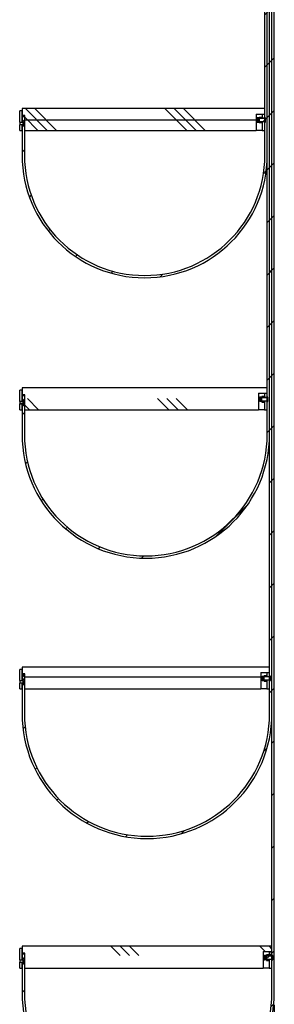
# Model space of a CAD drawing. Header units: millimetres. Extents: x 150 to 6300, y 173 to 4478.
# Tile 3 of 6: x 3324 to 3650, y 1628 to 2891. Entities that reach past the tile are written whole.
import ezdxf

# ---------------------------------------------------------------- set-up
doc = ezdxf.new("R2010")
doc.units = ezdxf.units.MM
doc.header["$LTSCALE"] = 15
doc.linetypes.add('SLD-Solido', pattern=[0])
doc.layers.add('CAMPITURE', color=9, linetype='SLD-Solido')
doc.layers.add('QUOTE', color=1, linetype='SLD-Solido')
doc.styles.add('SLDTEXTSTYLE0', font='GOTHIC.TTF', dxfattribs={"width": 0.913})
doc.dimstyles.new('SLDDIMSTYLE1', dxfattribs={"dimtxt": 39.6875, "dimasz": 30, "dimexe": 0, "dimexo": 0.0625, "dimgap": 9.921875, "dimtad": 1, "dimdec": 1, "dimrnd": 1e-09, "dimzin": 12, "dimdsep": 46, "dimtxsty": 'SLDTEXTSTYLE0', "dimsah": 1, "dimcen": 0.09, "dimadec": 0, "dimazin": 3, "dimtfac": 1, "dimtdec": 1, "dimtofl": 0, "dimtmove": 0, "dimatfit": 3, "dimfxl": 1, "dimfrac": 2, "dimtolj": 1, "dimtzin": 12, "dimarcsym": 0})
pattern_1 = [(0, (0, 0), (0, 47.625), []), (135, (23.81, -23.81), (-95.25, -95.25), [67.352, -67.352]), (135, (35.72, -23.81), (-95.25, -95.25), [67.352, -67.352]), (135, (47.62, -23.81), (-95.25, -95.25), [67.352, -67.352])]

# ---------------------------------------------------------------- blocks, each defined once
blk = doc.blocks.new('_D_16')
at = {"layer": 'QUOTE', "transparency": 16777216}
for p, q in [((3650, 1627.8), (3650, 1284.1)), ((3324, 1299.1), (3650, 1299.1))]:
    blk.add_line(p, q, dxfattribs=at)
for points in [[(3324, 1299.1), (3354, 1295.4), (3354, 1302.9)], [(3650, 1299.1), (3620, 1302.9), (3620, 1295.4)]]:
    blk.add_solid(points, dxfattribs=at)
at = {"layer": 'QUOTE', "transparency": 16777216, "insert": (3461.5, 1349.8), "char_height": 39.69, "attachment_point": 1, "style": 'SLDTEXTSTYLE0'}
blk.add_mtext('326', dxfattribs=at)

msp = doc.modelspace()

# ---------------------------------------------------------------- hatches: boundary and pattern name
at = {"layer": 'CAMPITURE', "true_color": 0xe1a900}
h = msp.add_hatch(dxfattribs=at)
h.set_pattern_fill('ANSI31', color=42, scale=15, style=0)
edge = h.paths.add_edge_path(flags=0)
edge.add_line((3330.02, 1679.31), (3328.02, 1681.31))
edge.add_line((3328.02, 1681.31), (3327.02, 1681.31))
edge.add_line((3327.02, 1681.31), (3327.02, 1642.81))
edge.add_arc((3488.52, 1642.81), 161.5, 180, 360)
edge.add_line((3650.02, 1642.81), (3650.02, 3778.81))
edge.add_line((3650.02, 3778.81), (3647.02, 3778.81))
edge.add_line((3647.02, 3778.81), (3647.02, 1642.81))
edge.add_arc((3488.52, 1642.81), 158.5, 180, 360, ccw=False)
edge.add_line((3330.02, 1642.81), (3330.02, 1679.31))
h = msp.add_hatch(dxfattribs=at)
h.set_pattern_fill('ANSI31', color=42, scale=15, style=0)
edge = h.paths.add_edge_path(flags=0)
edge.add_line((3330.02, 2037.31), (3328.02, 2039.31))
edge.add_line((3328.02, 2039.31), (3327.02, 2039.31))
edge.add_line((3327.02, 2039.31), (3327.02, 2000.81))
edge.add_arc((3487.02, 2000.81), 160, 180, 360)
edge.add_line((3647.02, 2000.81), (3647.02, 3778.81))
edge.add_line((3647.02, 3778.81), (3644.02, 3778.81))
edge.add_line((3644.02, 3778.81), (3644.02, 2000.81))
edge.add_arc((3487.02, 2000.81), 157, 180, 360, ccw=False)
edge.add_line((3330.02, 2000.81), (3330.02, 2037.31))
h = msp.add_hatch(dxfattribs=at)
h.set_pattern_fill('ANSI31', color=42, scale=15, style=0)
edge = h.paths.add_edge_path(flags=0)
edge.add_line((3330.02, 2395.31), (3328.02, 2397.31))
edge.add_line((3328.02, 2397.31), (3327.02, 2397.31))
edge.add_line((3327.02, 2397.31), (3327.02, 2358.81))
edge.add_arc((3485.52, 2358.81), 158.5, 180, 360)
edge.add_line((3644.02, 2358.81), (3644.02, 3778.81))
edge.add_line((3644.02, 3778.81), (3641.02, 3778.81))
edge.add_line((3641.02, 3778.81), (3641.02, 2358.81))
edge.add_arc((3485.52, 2358.81), 155.5, 180, 360, ccw=False)
edge.add_line((3330.02, 2358.81), (3330.02, 2395.31))
h = msp.add_hatch(dxfattribs=at)
h.set_pattern_fill('ANSI31', color=42, scale=15, style=0)
edge = h.paths.add_edge_path(flags=0)
edge.add_line((3330.02, 2753.31), (3328.02, 2755.31))
edge.add_line((3328.02, 2755.31), (3327.02, 2755.31))
edge.add_line((3327.02, 2755.31), (3327.02, 2716.81))
edge.add_arc((3484.02, 2716.81), 157, 180, 360)
edge.add_line((3641.02, 2716.81), (3641.02, 3778.81))
edge.add_line((3641.02, 3778.81), (3638.02, 3778.81))
edge.add_line((3638.02, 3778.81), (3638.02, 2716.81))
edge.add_arc((3484.02, 2716.81), 154, 180, 360, ccw=False)
edge.add_line((3330.02, 2716.81), (3330.02, 2753.31))
h = msp.add_hatch(dxfattribs=at)
h.set_pattern_fill('ANSI31', color=42, scale=15, angle=90, style=0)
h.paths.add_polyline_path([(3327.02, 2759.36), (3327.02, 2773.71), (3324.02, 2773.71), (3324.02, 2759.36)], flags=0)
h = msp.add_hatch(dxfattribs=at)
h.set_pattern_fill('CORK', color=42, scale=15, style=0)
h.set_pattern_definition(pattern_1)
h.paths.add_polyline_path([(3330.52, 2767.81), (3330.52, 2748.71), (3627.02, 2748.71), (3627.02, 2769.81), (3638.02, 2769.81), (3638.02, 2776.71), (3327.02, 2776.71), (3327.02, 2767.81)], flags=0)
h = msp.add_hatch(dxfattribs=at)
h.set_pattern_fill('ANSI31', color=42, scale=15, style=0)
h.paths.add_polyline_path([(3330.02, 2766.81), (3327.02, 2766.81), (3327.02, 2760.31), (3328.02, 2760.31), (3330.02, 2762.31)], flags=0)
h = msp.add_hatch(dxfattribs=at)
h.set_pattern_fill('ANSI32', color=42, scale=15, angle=90, style=0)
edge = h.paths.add_edge_path(flags=0)
edge.add_line((3633.82, 2764.11), (3633.82, 2765.49))
edge.add_line((3633.82, 2765.49), (3630.62, 2765.49))
edge.add_line((3630.62, 2765.49), (3630.62, 2765.49))
edge.add_line((3630.62, 2765.49), (3628.64, 2765.14))
edge.add_arc((3628.82, 2764.15), 1, 100, 180)
edge.add_line((3627.82, 2764.15), (3627.82, 2764.11))
edge.add_line((3627.82, 2764.11), (3633.82, 2764.11))
h = msp.add_hatch(dxfattribs=at)
h.set_pattern_fill('ANSI31', color=42, scale=15, angle=2.8e-322, style=0)
h.paths.add_polyline_path([(3637.52, 2769.71), (3634.52, 2769.71), (3634.52, 2764.36), (3637.52, 2764.36)], flags=0)
h = msp.add_hatch(dxfattribs=at)
h.set_pattern_fill('ANSI32', color=42, scale=15, style=0)
h.paths.add_polyline_path([(3328.02, 2756.27), (3328.02, 2759.15), (3330.02, 2759.15), (3330.02, 2761.71), (3329.92, 2761.71), (3327.92, 2759.71), (3327.92, 2759.48), (3324.22, 2759.48), (3324.02, 2759.28), (3324.02, 2756.14), (3324.22, 2755.94), (3327.92, 2755.94), (3327.92, 2755.71), (3329.92, 2753.71), (3330.02, 2753.71), (3330.02, 2756.27)], flags=0)
h = msp.add_hatch(dxfattribs=at)
h.set_pattern_fill('ANSI31', color=42, scale=15, angle=90, style=0)
h.paths.add_polyline_path([(3324.02, 2756.06), (3324.02, 2748.71), (3327.02, 2748.71), (3327.02, 2756.06)], flags=0)
h = msp.add_hatch(dxfattribs=at)
h.set_pattern_fill('ANSI32', color=42, scale=15, angle=90, style=0)
edge = h.paths.add_edge_path(flags=0)
edge.add_line((3630.62, 2758.74), (3630.62, 2758.74))
edge.add_line((3630.62, 2758.74), (3633.82, 2758.74))
edge.add_line((3633.82, 2758.74), (3633.82, 2760.11))
edge.add_line((3633.82, 2760.11), (3627.82, 2760.11))
edge.add_line((3627.82, 2760.11), (3627.82, 2760.07))
edge.add_arc((3628.82, 2760.07), 1, 180, 260)
edge.add_line((3628.64, 2759.08), (3630.62, 2758.74))
h = msp.add_hatch(dxfattribs=at)
h.set_pattern_fill('ANSI33', color=42, scale=15, style=0)
edge = h.paths.add_edge_path(flags=0)
edge.add_line((3638.32, 2759.36), (3639.02, 2759.36))
edge.add_line((3639.02, 2759.36), (3639.02, 2764.86))
edge.add_line((3639.02, 2764.86), (3638.32, 2764.86))
edge.add_arc((3638.32, 2764.56), 0.3, 90, 180)
edge.add_line((3638.02, 2764.56), (3638.02, 2764.11))
edge.add_line((3638.02, 2764.11), (3629.02, 2764.11))
edge.add_line((3629.02, 2764.11), (3629.02, 2763.38))
edge.add_line((3629.02, 2763.38), (3631.02, 2763.38))
edge.add_line((3631.02, 2763.38), (3631.02, 2760.88))
edge.add_line((3631.02, 2760.88), (3629.02, 2760.88))
edge.add_line((3629.02, 2760.88), (3629.02, 2760.11))
edge.add_line((3629.02, 2760.11), (3638.02, 2760.11))
edge.add_line((3638.02, 2760.11), (3638.02, 2759.66))
edge.add_arc((3638.32, 2759.66), 0.3, 180, 270)
h = msp.add_hatch(dxfattribs=at)
h.set_pattern_fill('ANSI31', color=42, scale=15, angle=90, style=0)
h.paths.add_polyline_path([(3327.02, 2401.36), (3327.02, 2415.71), (3324.02, 2415.71), (3324.02, 2401.36)], flags=0)
h = msp.add_hatch(dxfattribs=at)
h.set_pattern_fill('CORK', color=42, scale=15, style=0)
h.set_pattern_definition(pattern_1)
h.paths.add_polyline_path([(3330.52, 2409.81), (3330.52, 2390.71), (3630.02, 2390.71), (3630.02, 2411.81), (3641.02, 2411.81), (3641.02, 2418.71), (3327.02, 2418.71), (3327.02, 2409.81)], flags=0)
h = msp.add_hatch(dxfattribs=at)
h.set_pattern_fill('ANSI31', color=42, scale=15, angle=2.8e-322, style=0)
h.paths.add_polyline_path([(3640.52, 2411.71), (3637.52, 2411.71), (3637.52, 2406.36), (3640.52, 2406.36)], flags=0)
h = msp.add_hatch(dxfattribs=at)
h.set_pattern_fill('ANSI32', color=42, scale=15, style=0)
h.paths.add_polyline_path([(3328.02, 2398.27), (3328.02, 2401.15), (3330.02, 2401.15), (3330.02, 2403.71), (3329.92, 2403.71), (3327.92, 2401.71), (3327.92, 2401.48), (3324.22, 2401.48), (3324.02, 2401.28), (3324.02, 2398.14), (3324.22, 2397.94), (3327.92, 2397.94), (3327.92, 2397.71), (3329.92, 2395.71), (3330.02, 2395.71), (3330.02, 2398.27)], flags=0)
h = msp.add_hatch(dxfattribs=at)
h.set_pattern_fill('ANSI31', color=42, scale=15, style=0)
h.paths.add_polyline_path([(3330.02, 2408.81), (3327.02, 2408.81), (3327.02, 2402.31), (3328.02, 2402.31), (3330.02, 2404.31)], flags=0)
h = msp.add_hatch(dxfattribs=at)
h.set_pattern_fill('ANSI32', color=42, scale=15, angle=90, style=0)
edge = h.paths.add_edge_path(flags=0)
edge.add_arc((3635.55, 2406.9), 1.8, 20.27674, 29.20303)
edge.add_line((3637.12, 2407.78), (3634.15, 2407.78))
edge.add_arc((3635.72, 2406.9), 1.8, 150.79697, 159.72326)
edge.add_line((3634.03, 2407.53), (3634.03, 2407.49))
edge.add_line((3634.03, 2407.49), (3632.06, 2407.14))
edge.add_arc((3632.23, 2406.15), 1, 100, 180)
edge.add_line((3631.23, 2406.15), (3631.23, 2406.11))
edge.add_line((3631.23, 2406.11), (3637.23, 2406.11))
edge.add_line((3637.23, 2406.11), (3637.23, 2407.53))
h = msp.add_hatch(dxfattribs=at)
h.set_pattern_fill('ANSI32', color=42, scale=15, angle=90, style=0)
edge = h.paths.add_edge_path(flags=0)
edge.add_arc((3635.72, 2401.32), 1.8, 200.27674, 209.20303)
edge.add_line((3634.15, 2400.44), (3637.12, 2400.44))
edge.add_arc((3635.55, 2401.32), 1.8, 330.79697, 339.72326)
edge.add_line((3637.23, 2400.69), (3637.23, 2402.11))
edge.add_line((3637.23, 2402.11), (3631.23, 2402.11))
edge.add_line((3631.23, 2402.11), (3631.23, 2402.07))
edge.add_arc((3632.23, 2402.07), 1, 180, 260)
edge.add_line((3632.06, 2401.08), (3634.03, 2400.74))
edge.add_line((3634.03, 2400.74), (3634.03, 2400.69))
h = msp.add_hatch(dxfattribs=at)
h.set_pattern_fill('ANSI33', color=42, scale=15, style=0)
edge = h.paths.add_edge_path(flags=0)
edge.add_line((3641.32, 2401.36), (3642.02, 2401.36))
edge.add_line((3642.02, 2401.36), (3642.02, 2406.86))
edge.add_line((3642.02, 2406.86), (3641.32, 2406.86))
edge.add_arc((3641.32, 2406.56), 0.3, 90, 180)
edge.add_line((3641.02, 2406.56), (3641.02, 2406.11))
edge.add_line((3641.02, 2406.11), (3632.02, 2406.11))
edge.add_line((3632.02, 2406.11), (3632.02, 2405.38))
edge.add_line((3632.02, 2405.38), (3634.02, 2405.38))
edge.add_line((3634.02, 2405.38), (3634.02, 2402.88))
edge.add_line((3634.02, 2402.88), (3632.02, 2402.88))
edge.add_line((3632.02, 2402.88), (3632.02, 2402.11))
edge.add_line((3632.02, 2402.11), (3641.02, 2402.11))
edge.add_line((3641.02, 2402.11), (3641.02, 2401.66))
edge.add_arc((3641.32, 2401.66), 0.3, 180, 270)
h = msp.add_hatch(dxfattribs=at)
h.set_pattern_fill('ANSI31', color=42, scale=15, angle=90, style=0)
h.paths.add_polyline_path([(3324.02, 2398.06), (3324.02, 2390.71), (3327.02, 2390.71), (3327.02, 2398.06)], flags=0)
h = msp.add_hatch(dxfattribs=at)
h.set_pattern_fill('CORK', color=42, scale=15, style=0)
h.set_pattern_definition(pattern_1)
h.paths.add_polyline_path([(3330.52, 2051.81), (3330.52, 2032.71), (3633.02, 2032.71), (3633.02, 2053.81), (3644.02, 2053.81), (3644.02, 2060.71), (3327.02, 2060.71), (3327.02, 2051.81)], flags=0)
h = msp.add_hatch(dxfattribs=at)
h.set_pattern_fill('ANSI31', color=42, scale=15, angle=90, style=0)
h.paths.add_polyline_path([(3327.02, 2043.36), (3327.02, 2057.71), (3324.02, 2057.71), (3324.02, 2043.36)], flags=0)
h = msp.add_hatch(dxfattribs=at)
h.set_pattern_fill('ANSI32', color=42, scale=15, style=0)
h.paths.add_polyline_path([(3328.02, 2040.27), (3328.02, 2043.15), (3330.02, 2043.15), (3330.02, 2045.71), (3329.92, 2045.71), (3327.92, 2043.71), (3327.92, 2043.48), (3324.22, 2043.48), (3324.02, 2043.28), (3324.02, 2040.14), (3324.22, 2039.94), (3327.92, 2039.94), (3327.92, 2039.71), (3329.92, 2037.71), (3330.02, 2037.71), (3330.02, 2040.27)], flags=0)
h = msp.add_hatch(dxfattribs=at)
h.set_pattern_fill('ANSI31', color=42, scale=15, style=0)
h.paths.add_polyline_path([(3330.02, 2050.81), (3327.02, 2050.81), (3327.02, 2044.31), (3328.02, 2044.31), (3330.02, 2046.31)], flags=0)
h = msp.add_hatch(dxfattribs=at)
h.set_pattern_fill('ANSI32', color=42, scale=15, angle=90, style=0)
edge = h.paths.add_edge_path(flags=0)
edge.add_line((3640.12, 2048.11), (3640.12, 2049.51))
edge.add_line((3640.12, 2049.51), (3636.92, 2049.51))
edge.add_line((3636.92, 2049.51), (3636.92, 2049.49))
edge.add_line((3636.92, 2049.49), (3634.95, 2049.14))
edge.add_arc((3635.12, 2048.15), 1, 100, 180)
edge.add_line((3634.12, 2048.15), (3634.12, 2048.11))
edge.add_line((3634.12, 2048.11), (3640.12, 2048.11))
h = msp.add_hatch(dxfattribs=at)
h.set_pattern_fill('ANSI33', color=42, scale=15, style=0)
edge = h.paths.add_edge_path(flags=0)
edge.add_line((3644.32, 2043.36), (3645.02, 2043.36))
edge.add_line((3645.02, 2043.36), (3645.02, 2048.86))
edge.add_line((3645.02, 2048.86), (3644.32, 2048.86))
edge.add_arc((3644.32, 2048.56), 0.3, 90, 180)
edge.add_line((3644.02, 2048.56), (3644.02, 2048.11))
edge.add_line((3644.02, 2048.11), (3635.02, 2048.11))
edge.add_line((3635.02, 2048.11), (3635.02, 2047.38))
edge.add_line((3635.02, 2047.38), (3637.02, 2047.38))
edge.add_line((3637.02, 2047.38), (3637.02, 2044.88))
edge.add_line((3637.02, 2044.88), (3635.02, 2044.88))
edge.add_line((3635.02, 2044.88), (3635.02, 2044.11))
edge.add_line((3635.02, 2044.11), (3644.02, 2044.11))
edge.add_line((3644.02, 2044.11), (3644.02, 2043.66))
edge.add_arc((3644.32, 2043.66), 0.3, 180, 270)
h = msp.add_hatch(dxfattribs=at)
h.set_pattern_fill('ANSI31', color=42, scale=15, angle=2.8e-322, style=0)
h.paths.add_polyline_path([(3643.52, 2053.71), (3640.52, 2053.71), (3640.52, 2048.36), (3643.52, 2048.36)], flags=0)
h = msp.add_hatch(dxfattribs=at)
h.set_pattern_fill('ANSI31', color=42, scale=15, angle=90, style=0)
h.paths.add_polyline_path([(3324.02, 2040.06), (3324.02, 2032.71), (3327.02, 2032.71), (3327.02, 2040.06)], flags=0)
h = msp.add_hatch(dxfattribs=at)
h.set_pattern_fill('ANSI32', color=42, scale=15, angle=90, style=0)
edge = h.paths.add_edge_path(flags=0)
edge.add_line((3636.92, 2042.74), (3636.92, 2042.71))
edge.add_line((3636.92, 2042.71), (3640.12, 2042.71))
edge.add_line((3640.12, 2042.71), (3640.12, 2044.11))
edge.add_line((3640.12, 2044.11), (3634.12, 2044.11))
edge.add_line((3634.12, 2044.11), (3634.12, 2044.07))
edge.add_arc((3635.12, 2044.07), 1, 180, 260)
edge.add_line((3634.95, 2043.08), (3636.92, 2042.74))
h = msp.add_hatch(dxfattribs=at)
h.set_pattern_fill('ANSI31', color=42, scale=15, angle=90, style=0)
h.paths.add_polyline_path([(3327.02, 1685.36), (3327.02, 1699.71), (3324.02, 1699.71), (3324.02, 1685.36)], flags=0)
h = msp.add_hatch(dxfattribs=at)
h.set_pattern_fill('CORK', color=42, scale=15, style=0)
h.set_pattern_definition(pattern_1)
h.paths.add_polyline_path([(3330.52, 1693.81), (3330.52, 1674.71), (3636.02, 1674.71), (3636.02, 1695.81), (3647.02, 1695.81), (3647.02, 1702.71), (3327.02, 1702.71), (3327.02, 1693.81)], flags=0)
h = msp.add_hatch(dxfattribs=at)
h.set_pattern_fill('ANSI31', color=42, scale=15, style=0)
h.paths.add_polyline_path([(3330.02, 1692.81), (3327.02, 1692.81), (3327.02, 1686.31), (3328.02, 1686.31), (3330.02, 1688.31)], flags=0)
h = msp.add_hatch(dxfattribs=at)
h.set_pattern_fill('ANSI31', color=42, scale=15, angle=2.8e-322, style=0)
h.paths.add_polyline_path([(3646.52, 1695.71), (3643.52, 1695.71), (3643.52, 1690.36), (3646.52, 1690.36)], flags=0)
h = msp.add_hatch(dxfattribs=at)
h.set_pattern_fill('ANSI32', color=42, scale=15, style=0)
h.paths.add_polyline_path([(3330.02, 1679.71), (3330.02, 1682.42), (3328.02, 1682.42), (3328.02, 1685), (3330.02, 1685), (3330.02, 1687.71), (3329.92, 1687.71), (3327.92, 1685.71), (3327.92, 1685.48), (3324.22, 1685.48), (3324.02, 1685.28), (3324.02, 1682.14), (3324.22, 1681.94), (3327.92, 1681.94), (3327.92, 1681.71), (3329.92, 1679.71)], flags=0)
h = msp.add_hatch(dxfattribs=at)
h.set_pattern_fill('ANSI31', color=42, scale=15, angle=90, style=0)
h.paths.add_polyline_path([(3324.02, 1682.06), (3324.02, 1674.71), (3327.02, 1674.71), (3327.02, 1682.06)], flags=0)
h = msp.add_hatch(dxfattribs=at)
h.set_pattern_fill('ANSI32', color=42, scale=15, angle=90, style=0)
edge = h.paths.add_edge_path(flags=0)
edge.add_arc((3641.63, 1690.9), 1.8, 20.27674, 23.87097)
edge.add_line((3643.28, 1691.63), (3640.16, 1691.63))
edge.add_arc((3641.81, 1690.9), 1.8, 156.12903, 159.72326)
edge.add_line((3640.12, 1691.53), (3640.12, 1691.49))
edge.add_line((3640.12, 1691.49), (3638.14, 1691.14))
edge.add_arc((3638.32, 1690.15), 1, 100, 180)
edge.add_line((3637.32, 1690.15), (3637.32, 1690.11))
edge.add_line((3637.32, 1690.11), (3643.32, 1690.11))
edge.add_line((3643.32, 1690.11), (3643.32, 1691.53))
h = msp.add_hatch(dxfattribs=at)
h.set_pattern_fill('ANSI32', color=42, scale=15, angle=90, style=0)
edge = h.paths.add_edge_path(flags=0)
edge.add_arc((3641.81, 1685.32), 1.8, 200.27674, 203.87097)
edge.add_line((3640.16, 1684.59), (3643.28, 1684.59))
edge.add_arc((3641.63, 1685.32), 1.8, 336.12903, 339.72326)
edge.add_line((3643.32, 1684.69), (3643.32, 1686.11))
edge.add_line((3643.32, 1686.11), (3637.32, 1686.11))
edge.add_line((3637.32, 1686.11), (3637.32, 1686.07))
edge.add_arc((3638.32, 1686.07), 1, 180, 260)
edge.add_line((3638.14, 1685.08), (3640.12, 1684.74))
edge.add_line((3640.12, 1684.74), (3640.12, 1684.69))
h = msp.add_hatch(dxfattribs=at)
h.set_pattern_fill('ANSI33', color=42, scale=15, style=0)
edge = h.paths.add_edge_path(flags=0)
edge.add_line((3647.32, 1685.36), (3648.02, 1685.36))
edge.add_line((3648.02, 1685.36), (3648.02, 1690.86))
edge.add_line((3648.02, 1690.86), (3647.32, 1690.86))
edge.add_arc((3647.32, 1690.56), 0.3, 90, 180)
edge.add_line((3647.02, 1690.56), (3647.02, 1690.11))
edge.add_line((3647.02, 1690.11), (3638.02, 1690.11))
edge.add_line((3638.02, 1690.11), (3638.02, 1689.38))
edge.add_line((3638.02, 1689.38), (3640.02, 1689.38))
edge.add_line((3640.02, 1689.38), (3640.02, 1686.88))
edge.add_line((3640.02, 1686.88), (3638.02, 1686.88))
edge.add_line((3638.02, 1686.88), (3638.02, 1686.11))
edge.add_line((3638.02, 1686.11), (3647.02, 1686.11))
edge.add_line((3647.02, 1686.11), (3647.02, 1685.66))
edge.add_arc((3647.32, 1685.66), 0.3, 180, 270)

# ---------------------------------------------------------------- linework, layer by layer
for p, q in [((3638.02, 2716.81), (3638.02, 3778.81)), ((3641.02, 2716.81), (3641.02, 3778.81)), ((3641.02, 2358.81), (3641.02, 3778.81)), ((3644.02, 2358.81), (3644.02, 3778.81)), ((3644.02, 2000.81), (3644.02, 3778.81)), ((3647.02, 2000.81), (3647.02, 3778.81)), ((3647.02, 1642.81), (3647.02, 3778.81)), ((3650.02, 1642.81), (3650.02, 3778.81)), ((3324.02, 2759.36), (3324.02, 2773.71)), ((3327.02, 2773.71), (3324.02, 2773.71)), ((3638.02, 2776.71), (3327.02, 2776.71)), ((3327.02, 2776.71), (3327.02, 2767.81)), ((3327.02, 2759.36), (3327.02, 2773.71)), ((3330.52, 2767.81), (3327.02, 2767.81)), ((3327.02, 2766.81), (3330.02, 2766.81)), ((3327.02, 2766.81), (3327.02, 2760.31)), ((3330.02, 2766.81), (3330.02, 2762.31)), ((3330.52, 2748.71), (3330.52, 2767.81)), ((3627.02, 2769.81), (3638.02, 2769.81)), ((3627.02, 2769.81), (3627.02, 2748.71)), ((3628.64, 2765.14), (3630.62, 2765.49)), ((3630.62, 2765.49), (3630.62, 2765.5)), ((3630.62, 2765.49), (3630.62, 2765.49)), ((3633.82, 2765.49), (3630.62, 2765.49)), ((3630.88, 2765.53), (3633.55, 2765.53)), ((3633.82, 2765.49), (3633.82, 2765.5)), ((3633.82, 2764.11), (3633.82, 2765.49)), ((3634.52, 2769.71), (3634.52, 2769.81)), ((3634.52, 2769.71), (3637.52, 2769.71)), ((3634.52, 2769.71), (3634.52, 2764.36)), ((3637.52, 2769.71), (3637.52, 2764.36)), ((3638.02, 2769.81), (3638.02, 2776.71)), ((3324.02, 2759.28), (3324.22, 2759.48)), ((3324.02, 2759.36), (3327.02, 2759.36)), ((3324.02, 2759.36), (3324.02, 2759.28)), ((3324.02, 2759.28), (3324.02, 2756.14)), ((3324.22, 2755.94), (3324.02, 2756.14)), ((3324.02, 2756.14), (3324.02, 2756.06)), ((3327.02, 2756.06), (3324.02, 2756.06)), ((3324.02, 2748.71), (3324.02, 2756.06)), ((3324.22, 2759.48), (3327.92, 2759.48)), ((3327.92, 2755.94), (3324.22, 2755.94)), ((3327.02, 2760.31), (3328.02, 2760.31)), ((3327.02, 2748.71), (3327.02, 2756.06)), ((3328.02, 2755.31), (3327.02, 2755.31)), ((3327.02, 2755.31), (3327.02, 2716.81)), ((3327.92, 2759.71), (3329.92, 2761.71)), ((3327.92, 2759.48), (3327.92, 2759.71)), ((3327.92, 2755.71), (3327.92, 2755.94)), ((3329.92, 2753.71), (3327.92, 2755.71)), ((3330.02, 2762.31), (3328.02, 2760.31)), ((3328.02, 2759.81), (3328.02, 2760.31)), ((3328.02, 2759.15), (3330.02, 2759.15)), ((3328.02, 2759.15), (3328.02, 2756.27)), ((3328.02, 2758.43), (3330.02, 2758.43)), ((3328.02, 2756.99), (3330.02, 2756.99)), ((3328.02, 2756.27), (3330.02, 2756.27)), ((3328.02, 2755.31), (3328.02, 2755.61)), ((3328.02, 2755.31), (3330.02, 2753.31)), ((3330.02, 2761.71), (3329.92, 2761.71)), ((3329.92, 2753.71), (3330.02, 2753.71)), ((3330.02, 2762.31), (3330.02, 2761.71)), ((3330.02, 2761.71), (3330.02, 2759.15)), ((3330.02, 2758.43), (3330.02, 2759.15)), ((3330.02, 2756.99), (3330.02, 2758.43)), ((3330.02, 2756.27), (3330.02, 2756.99)), ((3330.02, 2756.27), (3330.02, 2753.71)), ((3330.02, 2753.71), (3330.02, 2753.31)), ((3330.02, 2753.31), (3330.02, 2716.81)), ((3627.82, 2764.11), (3627.82, 2764.15)), ((3633.82, 2764.11), (3627.82, 2764.11)), ((3627.82, 2760.11), (3627.82, 2764.11)), ((3627.82, 2760.11), (3633.82, 2760.11)), ((3627.82, 2760.07), (3627.82, 2760.11)), ((3630.62, 2758.74), (3628.64, 2759.08)), ((3629.02, 2763.38), (3629.02, 2764.11)), ((3638.02, 2764.11), (3629.02, 2764.11)), ((3629.02, 2763.38), (3631.02, 2763.38)), ((3629.02, 2763.38), (3629.02, 2762.14)), ((3631.02, 2762.14), (3629.02, 2762.14)), ((3629.02, 2762.14), (3629.02, 2760.89)), ((3631.02, 2760.89), (3629.02, 2760.89)), ((3629.02, 2760.89), (3629.02, 2760.88)), ((3629.02, 2760.11), (3629.02, 2760.88)), ((3631.02, 2760.88), (3629.02, 2760.88)), ((3629.02, 2760.11), (3638.02, 2760.11)), ((3630.62, 2758.74), (3633.82, 2758.74)), ((3630.62, 2758.74), (3630.62, 2758.74)), ((3631.02, 2760.88), (3631.02, 2763.38)), ((3633.82, 2758.74), (3633.82, 2760.11)), ((3637.52, 2764.36), (3634.52, 2764.36)), ((3634.52, 2764.36), (3634.52, 2764.12)), ((3634.52, 2760.11), (3634.52, 2749.68)), ((3637.52, 2764.36), (3637.52, 2764.11)), ((3637.52, 2760.11), (3637.52, 2749.68)), ((3638.02, 2764.11), (3638.02, 2764.56)), ((3638.02, 2759.66), (3638.02, 2760.11)), ((3639.02, 2764.86), (3638.32, 2764.86)), ((3638.32, 2759.36), (3639.02, 2759.36)), ((3639.02, 2759.36), (3639.02, 2764.86)), ((3324.02, 2748.71), (3327.02, 2748.71)), ((3330.52, 2748.71), (3330.02, 2748.71)), ((3330.52, 2748.71), (3627.02, 2748.71)), ((3634.52, 2748.71), (3627.02, 2748.71)), ((3634.52, 2749.68), (3634.52, 2748.71)), ((3634.52, 2748.71), (3637.52, 2748.71)), ((3637.52, 2749.68), (3637.52, 2748.71)), ((3638.02, 2748.71), (3637.52, 2748.71)), ((3324.02, 2401.36), (3324.02, 2415.71)), ((3327.02, 2415.71), (3324.02, 2415.71)), ((3327.02, 2418.71), (3327.02, 2409.81)), ((3641.02, 2418.71), (3327.02, 2418.71)), ((3327.02, 2401.36), (3327.02, 2415.71)), ((3630.02, 2411.81), (3641.02, 2411.81)), ((3630.02, 2411.81), (3630.02, 2390.71)), ((3637.52, 2411.71), (3637.52, 2411.81)), ((3637.52, 2411.71), (3637.52, 2406.36)), ((3637.52, 2411.71), (3640.52, 2411.71)), ((3640.52, 2411.71), (3640.52, 2406.36)), ((3641.02, 2411.81), (3641.02, 2418.71)), ((3324.02, 2401.28), (3324.22, 2401.48)), ((3324.02, 2401.36), (3327.02, 2401.36)), ((3324.02, 2401.36), (3324.02, 2401.28)), ((3324.02, 2401.28), (3324.02, 2398.14)), ((3324.22, 2401.48), (3327.92, 2401.48)), ((3330.52, 2409.81), (3327.02, 2409.81)), ((3327.02, 2408.81), (3330.02, 2408.81)), ((3327.02, 2408.81), (3327.02, 2402.31)), ((3327.02, 2402.31), (3328.02, 2402.31)), ((3327.92, 2401.71), (3329.92, 2403.71)), ((3327.92, 2401.48), (3327.92, 2401.71)), ((3330.02, 2404.31), (3328.02, 2402.31)), ((3328.02, 2401.81), (3328.02, 2402.31)), ((3328.02, 2401.15), (3330.02, 2401.15)), ((3328.02, 2401.15), (3328.02, 2398.27)), ((3328.02, 2400.43), (3330.02, 2400.43)), ((3328.02, 2398.99), (3330.02, 2398.99)), ((3330.02, 2403.71), (3329.92, 2403.71)), ((3330.02, 2408.81), (3330.02, 2404.31)), ((3330.02, 2404.31), (3330.02, 2403.71)), ((3330.02, 2403.71), (3330.02, 2401.15)), ((3330.02, 2400.43), (3330.02, 2401.15)), ((3330.02, 2398.99), (3330.02, 2400.43)), ((3330.02, 2398.27), (3330.02, 2398.99)), ((3330.52, 2390.71), (3330.52, 2409.81)), ((3631.23, 2406.11), (3631.23, 2406.15)), ((3637.23, 2406.11), (3631.23, 2406.11)), ((3631.23, 2402.11), (3631.23, 2406.11)), ((3631.23, 2402.11), (3637.23, 2402.11)), ((3631.23, 2402.07), (3631.23, 2402.11)), ((3632.02, 2405.38), (3632.02, 2406.11)), ((3641.02, 2406.11), (3632.02, 2406.11)), ((3632.02, 2405.38), (3634.02, 2405.38)), ((3632.02, 2405.38), (3632.02, 2404.13)), ((3634.02, 2404.13), (3632.02, 2404.13)), ((3632.02, 2404.13), (3632.02, 2402.88)), ((3632.02, 2402.11), (3632.02, 2402.88)), ((3634.02, 2402.88), (3632.02, 2402.88)), ((3634.02, 2402.88), (3632.02, 2402.88)), ((3632.02, 2402.88), (3632.02, 2402.88)), ((3632.02, 2402.11), (3641.02, 2402.11)), ((3632.06, 2407.14), (3634.03, 2407.49)), ((3634.03, 2400.74), (3632.06, 2401.08)), ((3634.02, 2402.88), (3634.02, 2405.38)), ((3634.03, 2407.49), (3634.03, 2407.53)), ((3634.03, 2400.69), (3634.03, 2400.74)), ((3637.12, 2407.78), (3634.15, 2407.78)), ((3634.15, 2400.44), (3637.12, 2400.44)), ((3634.3, 2400.24), (3636.97, 2400.24)), ((3637.23, 2406.11), (3637.23, 2407.53)), ((3637.23, 2400.69), (3637.23, 2402.11)), ((3640.52, 2406.36), (3637.52, 2406.36)), ((3637.52, 2406.36), (3637.52, 2406.12)), ((3637.52, 2402.11), (3637.52, 2391.68)), ((3640.52, 2406.36), (3640.52, 2406.11)), ((3640.52, 2402.11), (3640.52, 2391.68)), ((3641.02, 2406.11), (3641.02, 2406.56)), ((3641.02, 2401.66), (3641.02, 2402.11)), ((3642.02, 2406.86), (3641.32, 2406.86)), ((3641.32, 2401.36), (3642.02, 2401.36)), ((3642.02, 2401.36), (3642.02, 2406.86)), ((3324.22, 2397.94), (3324.02, 2398.14)), ((3324.02, 2398.14), (3324.02, 2398.06)), ((3327.02, 2398.06), (3324.02, 2398.06)), ((3324.02, 2390.71), (3324.02, 2398.06)), ((3324.02, 2390.71), (3327.02, 2390.71)), ((3327.92, 2397.94), (3324.22, 2397.94)), ((3327.02, 2390.71), (3327.02, 2398.06)), ((3328.02, 2397.31), (3327.02, 2397.31)), ((3327.02, 2397.31), (3327.02, 2358.81)), ((3327.92, 2397.71), (3327.92, 2397.94)), ((3329.92, 2395.71), (3327.92, 2397.71)), ((3328.02, 2398.27), (3330.02, 2398.27)), ((3328.02, 2397.31), (3328.02, 2397.61)), ((3328.02, 2397.31), (3330.02, 2395.31)), ((3329.92, 2395.71), (3330.02, 2395.71)), ((3330.02, 2398.27), (3330.02, 2395.71)), ((3330.02, 2395.71), (3330.02, 2395.31)), ((3330.02, 2395.31), (3330.02, 2358.81)), ((3330.52, 2390.71), (3330.02, 2390.71)), ((3330.52, 2390.71), (3630.02, 2390.71)), ((3637.52, 2390.71), (3630.02, 2390.71)), ((3637.52, 2391.68), (3637.52, 2390.71)), ((3637.52, 2390.71), (3640.52, 2390.71)), ((3640.52, 2391.68), (3640.52, 2390.71)), ((3641.02, 2390.71), (3640.52, 2390.71)), ((3327.02, 2060.71), (3327.02, 2051.81)), ((3644.02, 2060.71), (3327.02, 2060.71)), ((3644.02, 2053.81), (3644.02, 2060.71)), ((3327.02, 2057.71), (3324.02, 2057.71)), ((3324.02, 2043.36), (3324.02, 2057.71)), ((3327.02, 2043.36), (3327.02, 2057.71)), ((3330.52, 2051.81), (3327.02, 2051.81)), ((3327.02, 2050.81), (3330.02, 2050.81)), ((3327.02, 2050.81), (3327.02, 2044.31)), ((3327.92, 2043.71), (3329.92, 2045.71)), ((3330.02, 2046.31), (3328.02, 2044.31)), ((3330.02, 2045.71), (3329.92, 2045.71)), ((3330.02, 2050.81), (3330.02, 2046.31)), ((3330.02, 2046.31), (3330.02, 2045.71)), ((3330.02, 2045.71), (3330.02, 2043.15)), ((3330.52, 2032.71), (3330.52, 2051.81)), ((3633.02, 2053.81), (3644.02, 2053.81)), ((3633.02, 2053.81), (3633.02, 2032.71)), ((3634.12, 2048.11), (3634.12, 2048.15)), ((3640.12, 2048.11), (3634.12, 2048.11)), ((3634.12, 2044.11), (3634.12, 2048.11)), ((3634.95, 2049.14), (3636.92, 2049.49)), ((3635.02, 2047.38), (3635.02, 2048.11)), ((3644.02, 2048.11), (3635.02, 2048.11)), ((3635.02, 2047.38), (3637.02, 2047.38)), ((3635.02, 2047.38), (3635.02, 2047.33)), ((3637.02, 2047.33), (3635.02, 2047.33)), ((3635.02, 2047.33), (3635.02, 2046.04)), ((3637.02, 2046.04), (3635.02, 2046.04)), ((3635.02, 2046.04), (3635.02, 2044.88)), ((3636.92, 2049.51), (3636.92, 2049.53)), ((3636.92, 2049.49), (3636.92, 2049.51)), ((3640.12, 2049.51), (3636.92, 2049.51)), ((3637.02, 2044.88), (3637.02, 2047.38)), ((3637.19, 2049.7), (3639.86, 2049.7)), ((3640.12, 2049.51), (3640.12, 2049.53)), ((3640.12, 2048.11), (3640.12, 2049.51)), ((3640.52, 2053.71), (3640.52, 2053.81)), ((3640.52, 2053.71), (3640.52, 2048.36)), ((3640.52, 2053.71), (3643.52, 2053.71)), ((3643.52, 2048.36), (3640.52, 2048.36)), ((3640.52, 2048.36), (3640.52, 2048.12)), ((3643.52, 2053.71), (3643.52, 2048.36)), ((3643.52, 2048.36), (3643.52, 2048.11)), ((3644.02, 2048.11), (3644.02, 2048.56)), ((3645.02, 2048.86), (3644.32, 2048.86)), ((3645.02, 2043.36), (3645.02, 2048.86)), ((3324.02, 2043.28), (3324.22, 2043.48)), ((3324.02, 2043.36), (3327.02, 2043.36)), ((3324.02, 2043.36), (3324.02, 2043.28)), ((3324.02, 2043.28), (3324.02, 2040.14)), ((3324.22, 2039.94), (3324.02, 2040.14)), ((3324.02, 2040.14), (3324.02, 2040.06)), ((3327.02, 2040.06), (3324.02, 2040.06)), ((3324.02, 2032.71), (3324.02, 2040.06)), ((3324.02, 2032.71), (3327.02, 2032.71)), ((3324.22, 2043.48), (3327.92, 2043.48)), ((3327.92, 2039.94), (3324.22, 2039.94)), ((3327.02, 2044.31), (3328.02, 2044.31)), ((3327.02, 2032.71), (3327.02, 2040.06)), ((3328.02, 2039.31), (3327.02, 2039.31)), ((3327.02, 2039.31), (3327.02, 2000.81)), ((3327.92, 2043.48), (3327.92, 2043.71)), ((3327.92, 2039.71), (3327.92, 2039.94)), ((3329.92, 2037.71), (3327.92, 2039.71)), ((3328.02, 2043.81), (3328.02, 2044.31)), ((3328.02, 2043.15), (3330.02, 2043.15)), ((3328.02, 2043.15), (3328.02, 2040.27)), ((3328.02, 2042.43), (3330.02, 2042.43)), ((3328.02, 2040.99), (3330.02, 2040.99)), ((3328.02, 2040.27), (3330.02, 2040.27)), ((3328.02, 2039.31), (3328.02, 2039.61)), ((3328.02, 2039.31), (3330.02, 2037.31)), ((3329.92, 2037.71), (3330.02, 2037.71)), ((3330.02, 2042.43), (3330.02, 2043.15)), ((3330.02, 2040.99), (3330.02, 2042.43)), ((3330.02, 2040.27), (3330.02, 2040.99)), ((3330.02, 2040.27), (3330.02, 2037.71)), ((3330.02, 2037.71), (3330.02, 2037.31)), ((3330.02, 2037.31), (3330.02, 2000.81)), ((3330.52, 2032.71), (3330.02, 2032.71)), ((3330.52, 2032.71), (3633.02, 2032.71)), ((3640.52, 2032.71), (3633.02, 2032.71)), ((3634.12, 2044.11), (3640.12, 2044.11)), ((3634.12, 2044.07), (3634.12, 2044.11)), ((3636.92, 2042.74), (3634.95, 2043.08)), ((3635.02, 2044.11), (3635.02, 2044.88)), ((3637.02, 2044.88), (3635.02, 2044.88)), ((3635.02, 2044.11), (3644.02, 2044.11)), ((3636.92, 2042.71), (3636.92, 2042.74)), ((3636.92, 2042.71), (3640.12, 2042.71)), ((3640.12, 2042.71), (3640.12, 2044.11)), ((3640.52, 2044.11), (3640.52, 2033.68)), ((3640.52, 2033.68), (3640.52, 2032.71)), ((3640.52, 2032.71), (3643.52, 2032.71)), ((3643.52, 2044.11), (3643.52, 2033.68)), ((3643.52, 2033.68), (3643.52, 2032.71)), ((3644.02, 2032.71), (3643.52, 2032.71)), ((3644.02, 2043.66), (3644.02, 2044.11)), ((3644.32, 2043.36), (3645.02, 2043.36)), ((3324.02, 1685.36), (3324.02, 1699.71)), ((3327.02, 1699.71), (3324.02, 1699.71)), ((3327.02, 1702.71), (3327.02, 1693.81)), ((3647.02, 1702.71), (3327.02, 1702.71)), ((3327.02, 1685.36), (3327.02, 1699.71)), ((3330.52, 1693.81), (3327.02, 1693.81)), ((3327.02, 1692.81), (3330.02, 1692.81)), ((3327.02, 1692.81), (3327.02, 1686.31)), ((3330.02, 1692.81), (3330.02, 1688.31)), ((3330.52, 1674.71), (3330.52, 1693.81)), ((3636.02, 1695.81), (3647.02, 1695.81)), ((3636.02, 1695.81), (3636.02, 1674.71)), ((3643.52, 1695.71), (3643.52, 1695.81)), ((3643.52, 1695.71), (3643.52, 1690.36)), ((3643.52, 1695.71), (3646.52, 1695.71)), ((3646.52, 1695.71), (3646.52, 1690.36)), ((3647.02, 1695.81), (3647.02, 1702.71)), ((3324.02, 1685.28), (3324.22, 1685.48)), ((3324.02, 1685.36), (3324.02, 1685.28)), ((3324.02, 1685.36), (3327.02, 1685.36)), ((3324.02, 1685.28), (3324.02, 1682.14)), ((3324.22, 1681.94), (3324.02, 1682.14)), ((3324.02, 1682.14), (3324.02, 1682.06)), ((3327.02, 1682.06), (3324.02, 1682.06)), ((3324.02, 1674.71), (3324.02, 1682.06)), ((3324.22, 1685.48), (3327.92, 1685.48)), ((3327.92, 1681.94), (3324.22, 1681.94)), ((3327.02, 1686.31), (3328.02, 1686.31)), ((3327.02, 1674.71), (3327.02, 1682.06)), ((3328.02, 1681.31), (3327.02, 1681.31)), ((3327.02, 1681.31), (3327.02, 1642.81)), ((3327.92, 1685.71), (3329.92, 1687.71)), ((3327.92, 1685.48), (3327.92, 1685.71)), ((3327.92, 1681.71), (3327.92, 1681.94)), ((3329.92, 1679.71), (3327.92, 1681.71)), ((3330.02, 1688.31), (3328.02, 1686.31)), ((3328.02, 1685.81), (3328.02, 1686.31)), ((3328.02, 1685), (3330.02, 1685)), ((3328.02, 1685), (3328.02, 1682.42)), ((3328.02, 1684.74), (3330.02, 1684.74)), ((3328.02, 1683.35), (3330.02, 1683.35)), ((3330.02, 1682.42), (3328.02, 1682.42)), ((3328.02, 1681.31), (3328.02, 1681.61)), ((3328.02, 1681.31), (3330.02, 1679.31)), ((3330.02, 1687.71), (3329.92, 1687.71)), ((3329.92, 1679.71), (3330.02, 1679.71)), ((3330.02, 1688.31), (3330.02, 1687.71)), ((3330.02, 1687.71), (3330.02, 1685)), ((3330.02, 1684.74), (3330.02, 1685)), ((3330.02, 1683.35), (3330.02, 1684.74)), ((3330.02, 1682.42), (3330.02, 1683.35)), ((3330.02, 1682.42), (3330.02, 1679.71)), ((3330.02, 1679.71), (3330.02, 1679.31)), ((3330.02, 1679.31), (3330.02, 1642.81)), ((3637.32, 1690.11), (3637.32, 1690.15)), ((3643.32, 1690.11), (3637.32, 1690.11)), ((3637.32, 1686.11), (3637.32, 1690.11)), ((3637.32, 1686.11), (3643.32, 1686.11)), ((3637.32, 1686.07), (3637.32, 1686.11)), ((3638.02, 1689.38), (3638.02, 1690.11)), ((3647.02, 1690.11), (3638.02, 1690.11)), ((3638.02, 1689.38), (3640.02, 1689.38)), ((3638.02, 1689.38), (3638.02, 1689.33)), ((3640.02, 1689.33), (3638.02, 1689.33)), ((3638.02, 1689.33), (3638.02, 1688.04)), ((3640.02, 1688.04), (3638.02, 1688.04)), ((3638.02, 1688.04), (3638.02, 1686.88)), ((3638.02, 1686.11), (3638.02, 1686.88)), ((3640.02, 1686.88), (3638.02, 1686.88)), ((3638.02, 1686.11), (3647.02, 1686.11)), ((3638.14, 1691.14), (3640.12, 1691.49)), ((3640.12, 1684.74), (3638.14, 1685.08)), ((3640.02, 1686.88), (3640.02, 1689.38)), ((3640.12, 1691.49), (3640.12, 1691.53)), ((3640.12, 1684.69), (3640.12, 1684.74)), ((3643.28, 1691.63), (3640.16, 1691.63)), ((3640.16, 1684.59), (3643.28, 1684.59)), ((3640.38, 1684.32), (3643.05, 1684.32)), ((3643.32, 1690.11), (3643.32, 1691.53)), ((3643.32, 1684.69), (3643.32, 1686.11)), ((3646.52, 1690.36), (3643.52, 1690.36)), ((3643.52, 1690.36), (3643.52, 1690.12)), ((3643.52, 1686.11), (3643.52, 1675.68)), ((3646.52, 1690.36), (3646.52, 1690.11)), ((3646.52, 1686.11), (3646.52, 1675.68)), ((3647.02, 1690.11), (3647.02, 1690.56)), ((3647.02, 1685.66), (3647.02, 1686.11)), ((3648.02, 1690.86), (3647.32, 1690.86)), ((3647.32, 1685.36), (3648.02, 1685.36)), ((3648.02, 1685.36), (3648.02, 1690.86)), ((3324.02, 1674.71), (3327.02, 1674.71)), ((3330.52, 1674.71), (3330.02, 1674.71)), ((3330.52, 1674.71), (3636.02, 1674.71)), ((3643.52, 1674.71), (3636.02, 1674.71)), ((3643.52, 1675.68), (3643.52, 1674.71)), ((3643.52, 1674.71), (3646.52, 1674.71)), ((3646.52, 1675.68), (3646.52, 1674.71)), ((3647.02, 1674.71), (3646.52, 1674.71))]:
    msp.add_line(p, q)
for centre, radius, start, end in [((3628.82, 2764.15), 1, 100, 180), ((3628.82, 2760.07), 1, 180, 260), ((3638.32, 2764.56), 0.3, 90, 180), ((3638.32, 2759.66), 0.3, 180, 270), ((3484.02, 2716.81), 157, 180, 0), ((3484.02, 2716.81), 154, 180, 0), ((3632.23, 2406.15), 1, 100, 180), ((3632.23, 2402.07), 1, 180, 260), ((3635.72, 2406.9), 1.8, 150.79697, 159.72326), ((3635.72, 2401.32), 1.8, 200.27674, 209.20303), ((3635.55, 2406.9), 1.8, 20.27674, 29.20303), ((3635.55, 2401.32), 1.8, 330.79697, 339.72326), ((3641.32, 2406.56), 0.3, 90, 180), ((3641.32, 2401.66), 0.3, 180, 270), ((3485.52, 2358.81), 158.5, 180, 0), ((3485.52, 2358.81), 155.5, 180, 0), ((3635.12, 2048.15), 1, 100, 180), ((3644.32, 2048.56), 0.3, 90, 180), ((3635.12, 2044.07), 1, 180, 260), ((3644.32, 2043.66), 0.3, 180, 270), ((3487.02, 2000.81), 160, 180, 0), ((3487.02, 2000.81), 157, 180, 0), ((3638.32, 1690.15), 1, 100, 180), ((3638.32, 1686.07), 1, 180, 260), ((3641.81, 1690.9), 1.8, 156.12903, 159.72326), ((3641.81, 1685.32), 1.8, 200.27674, 203.87097), ((3641.63, 1690.9), 1.8, 20.27674, 23.87097), ((3641.63, 1685.32), 1.8, 336.12903, 339.72326), ((3647.32, 1690.56), 0.3, 90, 180), ((3647.32, 1685.66), 0.3, 180, 270), ((3488.52, 1642.81), 161.5, 180, 0), ((3488.52, 1642.81), 158.5, 180, 0)]:
    msp.add_arc(centre, radius, start, end)
for points, knots in [([(3630.88, 2765.53), (3630.84, 2765.53), (3630.77, 2765.52), (3630.72, 2765.52), (3630.68, 2765.51), (3630.64, 2765.51), (3630.62, 2765.5), (3630.62, 2765.5)], [0, 0, 0, 0, 0.2452771, 0.4903947, 0.4931083, 0.7354134, 1, 1, 1, 1]), ([(3633.82, 2765.5), (3633.81, 2765.5), (3633.79, 2765.51), (3633.76, 2765.51), (3633.72, 2765.52), (3633.67, 2765.52), (3633.59, 2765.53), (3633.55, 2765.53)], [0, 0, 0, 0, 0.2470838, 0.4942149, 0.4948853, 0.7414315, 1, 1, 1, 1]), ([(3634.15, 2400.44), (3634.17, 2400.41), (3634.21, 2400.35), (3634.26, 2400.28), (3634.3, 2400.24)], [0, 0, 0, 0, 0.3876371, 1, 1, 1, 1]), ([(3636.97, 2400.24), (3637.02, 2400.3), (3637.07, 2400.36), (3637.11, 2400.43), (3637.12, 2400.44)], [0, 0, 0, 0, 0.8656357, 1, 1, 1, 1]), ([(3637.19, 2049.7), (3637.15, 2049.69), (3637.07, 2049.66), (3637.03, 2049.63), (3636.98, 2049.6), (3636.95, 2049.57), (3636.93, 2049.54), (3636.92, 2049.53)], [0, 0, 0, 0, 0.2452771, 0.4903947, 0.4931083, 0.7354134, 1, 1, 1, 1]), ([(3640.12, 2049.53), (3640.11, 2049.54), (3640.1, 2049.57), (3640.07, 2049.6), (3640.03, 2049.63), (3639.98, 2049.66), (3639.9, 2049.69), (3639.86, 2049.7)], [0, 0, 0, 0, 0.24708377, 0.49421493, 0.49488531, 0.74143153, 1, 1, 1, 1]), ([(3640.16, 1684.59), (3640.18, 1684.56), (3640.21, 1684.5), (3640.28, 1684.41), (3640.35, 1684.35), (3640.38, 1684.32)], [0, 0, 0, 0, 0.340354, 0.6689449, 1, 1, 1, 1]), ([(3643.05, 1684.32), (3643.1, 1684.36), (3643.2, 1684.44), (3643.25, 1684.54), (3643.27, 1684.58), (3643.28, 1684.59)], [0, 0, 0, 0, 0.4679339, 0.9430652, 1, 1, 1, 1])]:
    msp.add_open_spline(points, degree=3, knots=knots)

# ---------------------------------------------------------------- dimensions: what is measured, and where the dimension line sits
at = {"layer": 'QUOTE'}
dim = msp.add_linear_dim(base=(3650.02, 1299.11), p1=(3324.02, 1124.71), p2=(3650.02, 1642.81), dimstyle='SLDDIMSTYLE1', dxfattribs=at)
dim.commit()
dim.dimension.update_dxf_attribs({"geometry": '_D_16', "text_midpoint": (3505.49, 1299.11), "dimtype": 160})

doc.saveas('drawing.dxf')
